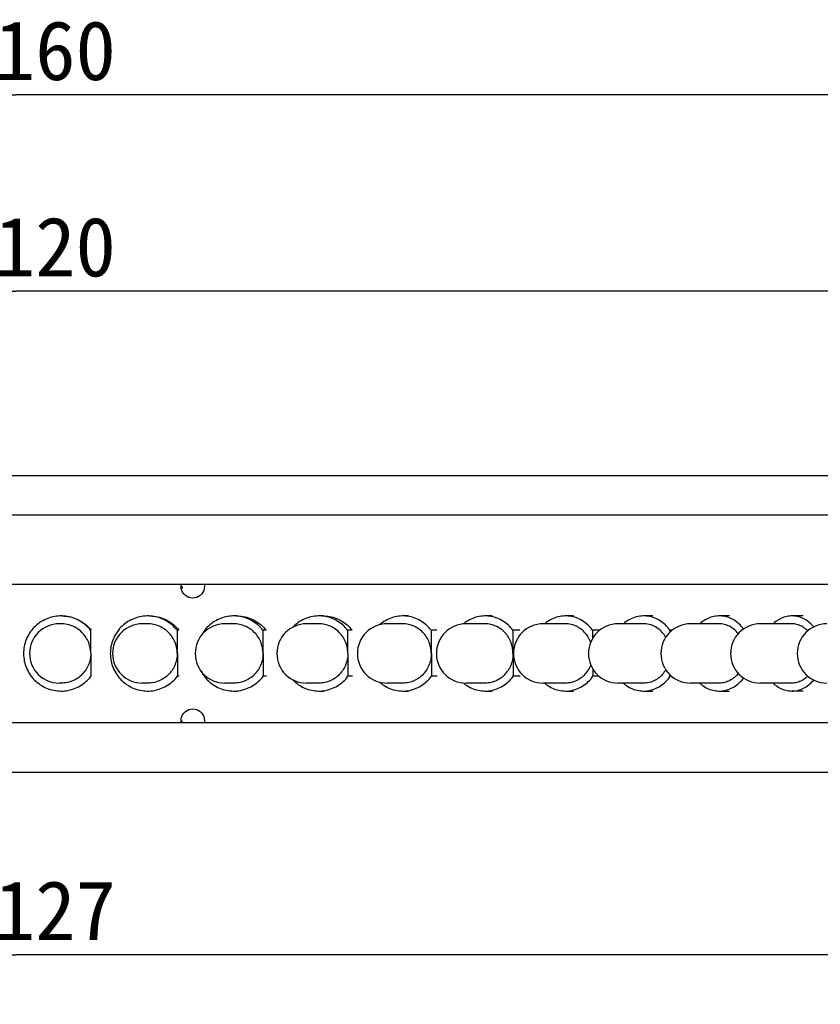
# Model space of a CAD drawing. Header units: millimetres. Extents: x 33 to 235, y -5 to 272.
# Tile 5 of 6: x 120 to 161, y 221 to 271. Entities that reach past the tile are written whole.
import ezdxf
from ezdxf.enums import TextEntityAlignment as Align

# ---------------------------------------------------------------- set-up
doc = ezdxf.new("R2010")
doc.units = ezdxf.units.MM
doc.header["$LTSCALE"] = 23.1
doc.layers.get('0').update_dxf_attribs({"linetype": 'CONTINUOUS'})
doc.layers.add('00_COMPONENTS', color=7, linetype='CONTINUOUS')
doc.layers.add('51__DRAFT_DIMS', color=7, linetype='CONTINUOUS')
doc.styles.get("Standard").update_dxf_attribs({"font": 'simfang.ttf'})
doc.dimstyles.new('DIMSTYLE_1', dxfattribs={"dimtxt": 3, "dimasz": 3, "dimexe": 2.5, "dimexo": 0.5, "dimgap": 0.75, "dimtad": 1, "dimdsep": 46, "dimtxsty": 'STANDARD', "dimblk": '_FILLED', "dimblk1": '_FILLED', "dimblk2": '_FILLED', "dimcen": 0.09, "dimclrt": 3, "dimazin": 2, "dimtp": 0.5, "dimtm": 0.5, "dimtfac": 1, "dimtofl": 0, "dimtmove": 0, "dimatfit": 3, "dimldrblk": '_FILLED', "dimfxl": 1, "dimtolj": 1, "dimarcsym": 0})
doc.dimstyles.new('DIMSTYLE_2', dxfattribs={"dimtxt": 3, "dimasz": 3, "dimexe": 2.5, "dimexo": 0.5, "dimgap": 0.75, "dimtad": 1, "dimdsep": 46, "dimtxsty": 'STANDARD', "dimblk": '_FILLED', "dimblk1": '_FILLED', "dimblk2": '_FILLED', "dimcen": 0.09, "dimclrt": 3, "dimazin": 2, "dimtp": 0.3, "dimtm": 0.3, "dimtfac": 1, "dimtofl": 0, "dimtmove": 0, "dimatfit": 3, "dimldrblk": '_FILLED', "dimfxl": 1, "dimtolj": 1, "dimarcsym": 0})

# ---------------------------------------------------------------- blocks, each defined once
blk = doc.blocks.new('_FILLED')
at = {"color": 0, "linetype": 'ByBlock'}
blk.add_solid([(0, 0), (-1, 0.167), (-1, -0.167)], dxfattribs=at)
blk = doc.blocks.new('*D1')
at = {"layer": '51__DRAFT_DIMS', "color": 4}
for p, q in [((40.12, 248.054), (40.12, 269.916)), ((200.12, 248.055), (200.12, 269.916)), ((40.12, 267.416), (120.12, 267.416)), ((200.12, 267.416), (120.12, 267.416))]:
    blk.add_line(p, q, dxfattribs=at)
at = {"layer": '51__DRAFT_DIMS', "color": 4, "xscale": 3, "yscale": 3, "zscale": 3, "rotation": 180}
blk.add_blockref('_FILLED', (40.12, 267.416), dxfattribs=at)
at = {"layer": '51__DRAFT_DIMS', "color": 4, "xscale": 3, "yscale": 3, "zscale": 3}
blk.add_blockref('_FILLED', (200.12, 267.416), dxfattribs=at)
at = {"layer": '51__DRAFT_DIMS', "color": 3}
blk.add_text('160', height=3, dxfattribs=at).set_placement((122.12, 268.166), align=Align.CENTER)
blk = doc.blocks.new('*D2')
at = {"layer": '51__DRAFT_DIMS', "color": 4}
for p, q in [((60.12, 246.655), (60.12, 259.981)), ((180.12, 246.655), (180.12, 259.981)), ((60.12, 257.481), (120.12, 257.481)), ((180.12, 257.481), (120.12, 257.481))]:
    blk.add_line(p, q, dxfattribs=at)
at = {"layer": '51__DRAFT_DIMS', "color": 4, "xscale": 3, "yscale": 3, "zscale": 3, "rotation": 180}
blk.add_blockref('_FILLED', (60.12, 257.481), dxfattribs=at)
at = {"layer": '51__DRAFT_DIMS', "color": 4, "xscale": 3, "yscale": 3, "zscale": 3}
blk.add_blockref('_FILLED', (180.12, 257.481), dxfattribs=at)
at = {"layer": '51__DRAFT_DIMS', "color": 3}
blk.add_text('120', height=3, dxfattribs=at).set_placement((122.12, 258.231), align=Align.CENTER)
blk = doc.blocks.new('*D3')
at = {"layer": '51__DRAFT_DIMS', "color": 4}
for p, q in [((56.62, 232.655), (56.62, 221.406)), ((183.62, 232.655), (183.62, 221.406)), ((56.62, 223.906), (120.12, 223.906)), ((183.62, 223.906), (120.12, 223.906))]:
    blk.add_line(p, q, dxfattribs=at)
at = {"layer": '51__DRAFT_DIMS', "color": 4, "xscale": 3, "yscale": 3, "zscale": 3, "rotation": 180}
blk.add_blockref('_FILLED', (56.62, 223.906), dxfattribs=at)
at = {"layer": '51__DRAFT_DIMS', "color": 4, "xscale": 3, "yscale": 3, "zscale": 3}
blk.add_blockref('_FILLED', (183.62, 223.906), dxfattribs=at)
at = {"layer": '51__DRAFT_DIMS', "color": 3}
blk.add_text('127', height=3, dxfattribs=at).set_placement((122.12, 224.656), align=Align.CENTER)

msp = doc.modelspace()

# ---------------------------------------------------------------- linework, layer by layer
at = {"layer": '00_COMPONENTS', "color": 7}
for p, q in [((41.3198, 248.1546), (199.5202, 248.1546)), ((180.1198, 246.1546), (60.1198, 246.1546)), ((51.1198, 242.6546), (189.1198, 242.6546)), ((128.4803, 242.5546), (128.4901, 242.6546)), ((129.6571, 242.6622), (129.6676, 242.5546)), ((128.4908, 242.447), (128.4803, 242.5546)), ((128.5508, 242.4474), (128.5405, 242.5546)), ((122.4106, 240.6546), (122.317, 240.6546)), ((126.7923, 240.6546), (126.5195, 240.6546)), ((131.1465, 240.6546), (130.6958, 240.6546)), ((131.3075, 241.0546), (131.1465, 241.0546)), ((135.4554, 240.6546), (134.8285, 240.6546)), ((135.6793, 241.0546), (135.4554, 241.0546)), ((139.7013, 240.6546), (138.9009, 240.6546)), ((139.9872, 241.0546), (139.7013, 241.0546)), ((143.8667, 240.6546), (142.8961, 240.6546)), ((144.2134, 241.0546), (143.8667, 241.0546)), ((147.9346, 240.6546), (146.7976, 240.6546)), ((148.3407, 241.0546), (147.9346, 241.0546)), ((151.8882, 240.6546), (150.5896, 240.6546)), ((152.3519, 241.0546), (151.8882, 241.0546)), ((155.7112, 240.6546), (154.2563, 240.6546)), ((156.2308, 241.0546), (155.7112, 241.0546)), ((159.3879, 240.6546), (157.7828, 240.6546)), ((159.9612, 241.0546), (159.3879, 241.0546)), ((123.9012, 240.3318), (123.9183, 237.9994)), ((123.9346, 240.3318), (123.9012, 240.3318)), ((128.2766, 240.3318), (128.2936, 237.9994)), ((128.374, 240.3318), (128.2766, 240.3318)), ((132.6184, 240.3318), (132.6353, 237.9994)), ((132.7794, 240.3318), (132.6184, 240.3318)), ((136.9089, 240.3318), (136.9256, 237.9994)), ((137.1328, 240.3318), (136.9089, 240.3318)), ((141.1305, 240.3318), (141.1469, 237.9994)), ((141.4163, 240.3318), (141.1305, 240.3318)), ((145.2657, 240.3318), (145.2817, 237.9994)), ((145.6123, 240.3318), (145.2657, 240.3318)), ((149.2975, 240.3318), (149.3003, 239.9201)), ((149.661, 240.3318), (149.2975, 240.3318)), ((153.2095, 240.3318), (153.2101, 240.2288)), ((153.3277, 240.3318), (153.2095, 240.3318)), ((149.3107, 238.3718), (149.3132, 237.9994)), ((122.4216, 237.6546), (122.317, 237.6546)), ((123.9517, 237.9994), (123.9183, 237.9994)), ((126.8032, 237.6546), (126.5195, 237.6546)), ((128.391, 237.9994), (128.2936, 237.9994)), ((131.1574, 237.6546), (130.6958, 237.6546)), ((132.7963, 237.9994), (132.6353, 237.9994)), ((135.4661, 237.6546), (134.8285, 237.6546)), ((137.1495, 237.9994), (136.9256, 237.9994)), ((139.7119, 237.6546), (138.9009, 237.6546)), ((141.4327, 237.9994), (141.1469, 237.9994)), ((143.8771, 237.6546), (142.8961, 237.6546)), ((145.6284, 237.9994), (145.2817, 237.9994)), ((147.9447, 237.6546), (146.7976, 237.6546)), ((149.6329, 237.9994), (149.3132, 237.9994)), ((151.8979, 237.6546), (150.5896, 237.6546)), ((153.2242, 238.0668), (153.2246, 237.9994)), ((153.3001, 237.9994), (153.2246, 237.9994)), ((155.7206, 237.6546), (154.2563, 237.6546)), ((159.3879, 237.6546), (157.7828, 237.6546)), ((159.9612, 237.2546), (159.3879, 237.2546)), ((51.1198, 235.6546), (189.1198, 235.6546)), ((128.4908, 235.647), (128.4803, 235.7546)), ((128.5508, 235.6474), (128.5405, 235.7546)), ((129.6571, 235.8622), (129.6676, 235.7546)), ((129.6676, 235.7546), (129.6579, 235.6546)), ((40.1198, 233.1546), (200.1198, 233.1546))]:
    msp.add_line(p, q, dxfattribs=at)
for points in [[(129.0743, 241.9546), (128.9737, 241.9639), (128.873, 241.9909), (128.7805, 242.0339), (128.6961, 242.0948), (128.6197, 242.1716), (128.5592, 242.2568), (128.5171, 242.3478), (128.4908, 242.447)], [(129.6676, 242.5546), (129.6571, 242.447), (129.6309, 242.3478), (129.5889, 242.2568), (129.5284, 242.1716), (129.4522, 242.0948), (129.3679, 242.0339), (129.2754, 241.9909), (129.1749, 241.9639), (129.0743, 241.9546)], [(122.4106, 241.0546), (122.3697, 241.0541), (122.2773, 241.0499), (122.1854, 241.0412), (122.0941, 241.028), (122.0033, 241.0103), (121.9136, 240.9884), (121.8252, 240.962), (121.7379, 240.9313), (121.6524, 240.8966), (121.5687, 240.8576), (121.4868, 240.8146), (121.4073, 240.7677), (121.3302, 240.717), (121.2554, 240.6625), (121.1835, 240.6046), (121.1146, 240.5432), (121.0485, 240.4784), (120.9858, 240.4107), (120.9265, 240.3399), (120.8706, 240.2662), (120.8184, 240.19), (120.77, 240.1114), (120.7254, 240.0303), (120.6849, 239.9474), (120.6484, 239.8625), (120.6161, 239.7758), (120.588, 239.6879), (120.5643, 239.5986), (120.5449, 239.5082), (120.5299, 239.417), (120.5194, 239.3253), (120.5133, 239.233), (120.5117, 239.1406), (120.5147, 239.0483), (120.5221, 238.9561), (120.5339, 238.8645), (120.5502, 238.7736), (120.571, 238.6834), (120.596, 238.5946), (120.6254, 238.507), (120.659, 238.4208), (120.6967, 238.3365), (120.7385, 238.2542), (120.7843, 238.1738), (120.8338, 238.0959), (120.8871, 238.0205), (120.9441, 237.9476), (121.0044, 237.8777), (121.0681, 237.8109), (121.1351, 237.747), (121.2049, 237.6867), (121.2777, 237.6298), (121.3532, 237.5764), (121.4311, 237.5269), (121.5113, 237.4812), (121.5938, 237.4394), (121.6781, 237.4017), (121.764, 237.3681), (121.8518, 237.3387), (121.9406, 237.3137), (122.0305, 237.293), (122.1216, 237.2767), (122.2131, 237.2649), (122.3051, 237.2575), (122.3976, 237.2546), (122.4106, 237.2546)], [(123.9012, 240.3318), (123.8419, 240.4031), (123.7796, 240.4713), (123.7143, 240.5361), (123.6456, 240.5978), (123.5739, 240.6563), (123.4996, 240.7111), (123.4228, 240.7622), (123.3433, 240.8096), (123.2619, 240.853), (123.1784, 240.8923), (123.0929, 240.9277), (123.006, 240.9588), (122.9177, 240.9856), (122.828, 241.0081), (122.7375, 241.0262), (122.6462, 241.0399), (122.5541, 241.0491), (122.462, 241.0539), (122.4106, 241.0546)], [(123.9097, 239.1656), (123.907, 239.2444), (123.9003, 239.3226), (123.8896, 239.4001), (123.8747, 239.4772), (123.8558, 239.5535), (123.833, 239.6286), (123.8062, 239.7023), (123.7756, 239.7748), (123.7413, 239.8454), (123.7034, 239.914), (123.6618, 239.9808), (123.617, 240.0452), (123.5687, 240.107), (123.5172, 240.1665), (123.4629, 240.223), (123.4056, 240.2766), (123.3454, 240.3272), (123.2829, 240.3746), (123.2179, 240.4185), (123.1506, 240.4591), (123.0814, 240.4961), (123.0104, 240.5293), (122.9375, 240.5589), (122.8634, 240.5845), (122.788, 240.6063), (122.7114, 240.6241), (122.6342, 240.6378), (122.5564, 240.6475), (122.478, 240.6531), (122.4106, 240.6546)], [(122.4441, 241.0546), (122.4954, 241.0539), (122.5876, 241.0491), (122.6796, 241.0399), (122.7709, 241.0262), (122.8614, 241.0081), (122.9511, 240.9856), (123.0394, 240.9588), (123.1263, 240.9277), (123.2118, 240.8923), (123.2953, 240.853), (123.3768, 240.8096), (123.4562, 240.7622), (123.5331, 240.7111), (123.6074, 240.6563), (123.6791, 240.5978), (123.7477, 240.5361), (123.8131, 240.4713), (123.8754, 240.4031), (123.9346, 240.3318)], [(126.7923, 241.0546), (126.7515, 241.0541), (126.6595, 241.0499), (126.568, 241.0412), (126.477, 241.028), (126.3866, 241.0103), (126.2974, 240.9884), (126.2093, 240.962), (126.1224, 240.9313), (126.0372, 240.8966), (125.9539, 240.8576), (125.8723, 240.8146), (125.7932, 240.7677), (125.7163, 240.717), (125.6419, 240.6625), (125.5703, 240.6046), (125.5017, 240.5432), (125.4359, 240.4784), (125.3735, 240.4107), (125.3144, 240.3399), (125.2587, 240.2662), (125.2068, 240.19), (125.1586, 240.1114), (125.1141, 240.0303), (125.0738, 239.9474), (125.0375, 239.8625), (125.0052, 239.7758), (124.9773, 239.6879), (124.9537, 239.5986), (124.9343, 239.5082), (124.9194, 239.417), (124.909, 239.3253), (124.9029, 239.233), (124.9013, 239.1406), (124.9043, 239.0483), (124.9117, 238.9561), (124.9235, 238.8645), (124.9397, 238.7736), (124.9604, 238.6834), (124.9853, 238.5946), (125.0145, 238.507), (125.048, 238.4208), (125.0855, 238.3365), (125.1271, 238.2542), (125.1727, 238.1738), (125.2221, 238.0959), (125.2751, 238.0205), (125.3319, 237.9476), (125.392, 237.8777), (125.4554, 237.8109), (125.5221, 237.747), (125.5917, 237.6867), (125.6641, 237.6298), (125.7393, 237.5764), (125.8168, 237.5269), (125.8967, 237.4812), (125.9789, 237.4394), (126.0628, 237.4017), (126.1484, 237.3681), (126.2358, 237.3387), (126.3242, 237.3137), (126.4138, 237.293), (126.5045, 237.2767), (126.5956, 237.2649), (126.6872, 237.2575), (126.7793, 237.2546), (126.7923, 237.2546)], [(128.2766, 240.3318), (128.2176, 240.4031), (128.1555, 240.4713), (128.0904, 240.5361), (128.0221, 240.5978), (127.9507, 240.6563), (127.8767, 240.7111), (127.8002, 240.7622), (127.721, 240.8096), (127.6399, 240.853), (127.5568, 240.8923), (127.4717, 240.9277), (127.3851, 240.9588), (127.2972, 240.9856), (127.2078, 241.0081), (127.1177, 241.0262), (127.0268, 241.0399), (126.9352, 241.0491), (126.8434, 241.0539), (126.7923, 241.0546)], [(128.2851, 239.1656), (128.2824, 239.2444), (128.2757, 239.3226), (128.265, 239.4001), (128.2502, 239.4772), (128.2313, 239.5535), (128.2086, 239.6286), (128.182, 239.7023), (128.1515, 239.7748), (128.1174, 239.8454), (128.0796, 239.914), (128.0382, 239.9808), (127.9935, 240.0452), (127.9455, 240.107), (127.8942, 240.1665), (127.8401, 240.223), (127.783, 240.2766), (127.7231, 240.3272), (127.6608, 240.3746), (127.5962, 240.4185), (127.5291, 240.4591), (127.4602, 240.4961), (127.3895, 240.5293), (127.3169, 240.5589), (127.2431, 240.5845), (127.1681, 240.6063), (127.0918, 240.6241), (127.015, 240.6378), (126.9375, 240.6475), (126.8594, 240.6531), (126.7923, 240.6546)], [(126.8897, 241.0546), (126.9408, 241.0539), (127.0326, 241.0491), (127.1243, 241.0399), (127.2151, 241.0262), (127.3053, 241.0081), (127.3946, 240.9856), (127.4825, 240.9588), (127.5691, 240.9277), (127.6542, 240.8923), (127.7373, 240.853), (127.8185, 240.8096), (127.8976, 240.7622), (127.9741, 240.7111), (128.0481, 240.6563), (128.1195, 240.5978), (128.1878, 240.5361), (128.2529, 240.4713), (128.315, 240.4031), (128.374, 240.3318)], [(131.1465, 241.0546), (131.1061, 241.0541), (131.0148, 241.0499), (130.9241, 241.0412), (130.8339, 241.028), (130.7442, 241.0103), (130.6557, 240.9884), (130.5684, 240.962), (130.4822, 240.9313), (130.3977, 240.8966), (130.3151, 240.8576), (130.2342, 240.8146), (130.1557, 240.7677), (130.0795, 240.717), (130.0057, 240.6625), (129.9347, 240.6046), (129.8666, 240.5432), (129.8014, 240.4784), (129.7395, 240.4107), (129.6809, 240.3399), (129.6257, 240.2662), (129.5742, 240.19), (129.5264, 240.1114), (129.4942, 240.0521)], [(132.6184, 240.3318), (132.5599, 240.4031), (132.4984, 240.4713), (132.4339, 240.5361), (132.3661, 240.5978), (132.2953, 240.6563), (132.2219, 240.7111), (132.146, 240.7622), (132.0675, 240.8096), (131.9871, 240.853), (131.9047, 240.8923), (131.8202, 240.9277), (131.7344, 240.9588), (131.6472, 240.9856), (131.5586, 241.0081), (131.4693, 241.0262), (131.3791, 241.0399), (131.2882, 241.0491), (131.1972, 241.0539), (131.1465, 241.0546)], [(132.6269, 239.1656), (132.6242, 239.2444), (132.6176, 239.3226), (132.607, 239.4001), (132.5923, 239.4772), (132.5736, 239.5535), (132.5511, 239.6286), (132.5247, 239.7023), (132.4944, 239.7748), (132.4606, 239.8454), (132.4231, 239.914), (132.3821, 239.9808), (132.3378, 240.0452), (132.2902, 240.107), (132.2393, 240.1665), (132.1856, 240.223), (132.129, 240.2766), (132.0696, 240.3272), (132.0078, 240.3746), (131.9437, 240.4185), (131.8772, 240.4591), (131.8089, 240.4961), (131.7387, 240.5293), (131.6668, 240.5589), (131.5936, 240.5845), (131.5192, 240.6063), (131.4436, 240.6241), (131.3673, 240.6378), (131.2905, 240.6475), (131.213, 240.6531), (131.1465, 240.6546)], [(131.3075, 241.0546), (131.3582, 241.0539), (131.4492, 241.0491), (131.5401, 241.0399), (131.6302, 241.0262), (131.7196, 241.0081), (131.8082, 240.9856), (131.8954, 240.9588), (131.9812, 240.9277), (132.0656, 240.8923), (132.1481, 240.853), (132.2285, 240.8096), (132.307, 240.7622), (132.3829, 240.7111), (132.4562, 240.6563), (132.5271, 240.5978), (132.5948, 240.5361), (132.6594, 240.4713), (132.7209, 240.4031), (132.7794, 240.3318)], [(135.4554, 241.0546), (135.4155, 241.0541), (135.3254, 241.0499), (135.2358, 241.0412), (135.1467, 241.028), (135.0582, 241.0103), (134.9708, 240.9884), (134.8845, 240.962), (134.7994, 240.9313), (134.716, 240.8966), (134.6344, 240.8576), (134.5546, 240.8146), (134.477, 240.7677), (134.4018, 240.717), (134.3289, 240.6625), (134.2588, 240.6046), (134.1916, 240.5432), (134.1302, 240.4815)], [(136.9089, 240.3318), (136.8512, 240.4031), (136.7904, 240.4713), (136.7267, 240.5361), (136.6597, 240.5978), (136.5898, 240.6563), (136.5174, 240.7111), (136.4424, 240.7622), (136.3649, 240.8096), (136.2855, 240.853), (136.2041, 240.8923), (136.1207, 240.9277), (136.036, 240.9588), (135.9499, 240.9856), (135.8624, 241.0081), (135.7741, 241.0262), (135.6851, 241.0399), (135.5954, 241.0491), (135.5055, 241.0539), (135.4554, 241.0546)], [(136.9173, 239.1656), (136.9147, 239.2444), (136.9081, 239.3226), (136.8976, 239.4001), (136.8831, 239.4772), (136.8647, 239.5535), (136.8424, 239.6286), (136.8164, 239.7023), (136.7865, 239.7748), (136.7531, 239.8454), (136.7161, 239.914), (136.6755, 239.9808), (136.6318, 240.0452), (136.5848, 240.107), (136.5346, 240.1665), (136.4815, 240.223), (136.4257, 240.2766), (136.367, 240.3272), (136.306, 240.3746), (136.2427, 240.4185), (136.177, 240.4591), (136.1095, 240.4961), (136.0403, 240.5293), (135.9692, 240.5589), (135.8969, 240.5845), (135.8235, 240.6063), (135.7488, 240.6241), (135.6735, 240.6378), (135.5976, 240.6475), (135.5211, 240.6531), (135.4554, 240.6546)], [(135.6793, 241.0546), (135.7294, 241.0539), (135.8193, 241.0491), (135.909, 241.0399), (135.998, 241.0262), (136.0863, 241.0081), (136.1738, 240.9856), (136.2599, 240.9588), (136.3446, 240.9277), (136.428, 240.8923), (136.5094, 240.853), (136.5888, 240.8096), (136.6663, 240.7622), (136.7413, 240.7111), (136.8137, 240.6563), (136.8836, 240.5978), (136.9506, 240.5361), (137.0143, 240.4713), (137.0751, 240.4031), (137.1328, 240.3318)], [(139.7013, 241.0546), (139.6621, 241.0541), (139.5735, 241.0499), (139.4854, 241.0412), (139.3978, 241.028), (139.3107, 241.0103), (139.2248, 240.9884), (139.14, 240.962), (139.0563, 240.9313), (138.9743, 240.8966), (138.8941, 240.8576), (138.8156, 240.8146), (138.7393, 240.7677), (138.6654, 240.717), (138.5937, 240.6625), (138.5273, 240.6067)], [(141.1305, 240.3318), (141.0737, 240.4031), (141.0139, 240.4713), (140.9513, 240.5361), (140.8855, 240.5978), (140.8167, 240.6563), (140.7455, 240.7111), (140.6718, 240.7622), (140.5956, 240.8096), (140.5175, 240.853), (140.4375, 240.8923), (140.3555, 240.9277), (140.2722, 240.9588), (140.1875, 240.9856), (140.1015, 241.0081), (140.0147, 241.0262), (139.9272, 241.0399), (139.8389, 241.0491), (139.7506, 241.0539), (139.7013, 241.0546)], [(141.1387, 239.1656), (141.1361, 239.2444), (141.1297, 239.3226), (141.1193, 239.4001), (141.1051, 239.4772), (141.0869, 239.5535), (141.0651, 239.6286), (141.0394, 239.7023), (141.0101, 239.7748), (140.9772, 239.8454), (140.9408, 239.914), (140.901, 239.9808), (140.858, 240.0452), (140.8117, 240.107), (140.7624, 240.1665), (140.7102, 240.223), (140.6553, 240.2766), (140.5976, 240.3272), (140.5376, 240.3746), (140.4753, 240.4185), (140.4108, 240.4591), (140.3445, 240.4961), (140.2764, 240.5293), (140.2065, 240.5589), (140.1354, 240.5845), (140.0632, 240.6063), (139.9898, 240.6241), (139.9157, 240.6378), (139.8411, 240.6475), (139.7659, 240.6531), (139.7013, 240.6546)], [(143.8667, 241.0546), (143.8283, 241.0541), (143.7416, 241.0499), (143.6554, 241.0412), (143.5697, 241.028), (143.4844, 241.0103), (143.4003, 240.9884), (143.3173, 240.962), (143.2354, 240.9313), (143.1552, 240.8966), (143.0766, 240.8576), (142.9998, 240.8146), (142.9251, 240.7677), (142.8527, 240.717), (142.7826, 240.6625), (142.766, 240.6483)], [(145.2657, 240.3318), (145.2101, 240.4031), (145.1516, 240.4713), (145.0902, 240.5361), (145.0258, 240.5978), (144.9585, 240.6563), (144.8888, 240.7111), (144.8167, 240.7622), (144.7421, 240.8096), (144.6657, 240.853), (144.5873, 240.8923), (144.5071, 240.9277), (144.4255, 240.9588), (144.3426, 240.9856), (144.2584, 241.0081), (144.1735, 241.0262), (144.0878, 241.0399), (144.0015, 241.0491), (143.915, 241.0539), (143.8667, 241.0546)], [(145.2737, 239.1656), (145.2712, 239.2444), (145.2649, 239.3226), (145.2547, 239.4001), (145.2408, 239.4772), (145.223, 239.5535), (145.2016, 239.6286), (145.1765, 239.7023), (145.1478, 239.7748), (145.1156, 239.8454), (145.08, 239.914), (145.041, 239.9808), (144.9989, 240.0452), (144.9537, 240.107), (144.9053, 240.1665), (144.8543, 240.223), (144.8005, 240.2766), (144.7441, 240.3272), (144.6854, 240.3746), (144.6244, 240.4185), (144.5612, 240.4591), (144.4963, 240.4961), (144.4296, 240.5293), (144.3612, 240.5589), (144.2917, 240.5845), (144.221, 240.6063), (144.1491, 240.6241), (144.0766, 240.6378), (144.0036, 240.6475), (143.93, 240.6531), (143.8667, 240.6546)], [(147.9346, 241.0546), (147.8972, 241.0541), (147.8127, 241.0499), (147.7287, 241.0412), (147.6452, 241.028), (147.5621, 241.0103), (147.4802, 240.9884), (147.3993, 240.962), (147.3195, 240.9313), (147.2413, 240.8966), (147.1648, 240.8576), (147.0899, 240.8146), (147.0172, 240.7677), (146.9467, 240.717), (146.8783, 240.6625), (146.8693, 240.6546)], [(149.2975, 240.3318), (149.2434, 240.4031), (149.1864, 240.4713), (149.1266, 240.5361), (149.0639, 240.5978), (148.9983, 240.6563), (148.9304, 240.7111), (148.8601, 240.7622), (148.7874, 240.8096), (148.713, 240.853), (148.6366, 240.8923), (148.5584, 240.9277), (148.479, 240.9588), (148.3982, 240.9856), (148.3162, 241.0081), (148.2335, 241.0262), (148.15, 241.0399), (148.0658, 241.0491), (147.9816, 241.0539), (147.9346, 241.0546)], [(149.2023, 239.724), (149.1827, 239.7748), (149.1514, 239.8454), (149.1167, 239.914), (149.0787, 239.9808), (149.0376, 240.0452), (148.9936, 240.107), (148.9465, 240.1665), (148.8967, 240.223), (148.8444, 240.2766), (148.7893, 240.3272), (148.7322, 240.3746), (148.6728, 240.4185), (148.6112, 240.4591), (148.5479, 240.4961), (148.483, 240.5293), (148.4164, 240.5589), (148.3486, 240.5845), (148.2797, 240.6063), (148.2097, 240.6241), (148.1391, 240.6378), (148.0679, 240.6475), (147.9962, 240.6531), (147.9346, 240.6546)], [(151.8882, 241.0546), (151.8519, 241.0541), (151.77, 241.0499), (151.6885, 241.0412), (151.6076, 241.028), (151.5271, 241.0103), (151.4476, 240.9884), (151.3692, 240.962), (151.2918, 240.9313), (151.216, 240.8966), (151.1419, 240.8576), (151.0693, 240.8146), (150.9988, 240.7677), (150.9304, 240.717), (150.8641, 240.6625), (150.8554, 240.6546)], [(153.2095, 240.3318), (153.157, 240.4031), (153.1017, 240.4713), (153.0438, 240.5361), (152.9829, 240.5978), (152.9194, 240.6563), (152.8535, 240.7111), (152.7854, 240.7622), (152.715, 240.8096), (152.6428, 240.853), (152.5687, 240.8923), (152.493, 240.9277), (152.4159, 240.9588), (152.3376, 240.9856), (152.2581, 241.0081), (152.1779, 241.0262), (152.097, 241.0399), (152.0154, 241.0491), (151.9337, 241.0539), (151.8882, 241.0546)], [(153.0006, 239.9749), (152.9973, 239.9808), (152.9575, 240.0452), (152.9148, 240.107), (152.8691, 240.1665), (152.8209, 240.223), (152.7701, 240.2766), (152.7168, 240.3272), (152.6614, 240.3746), (152.6038, 240.4185), (152.5441, 240.4591), (152.4828, 240.4961), (152.4198, 240.5293), (152.3552, 240.5589), (152.2895, 240.5845), (152.2227, 240.6063), (152.1548, 240.6241), (152.0864, 240.6378), (152.0174, 240.6475), (151.9479, 240.6531), (151.8882, 240.6546)], [(155.7112, 241.0546), (155.6762, 241.0541), (155.5972, 241.0499), (155.5187, 241.0412), (155.4406, 241.028), (155.3629, 241.0103), (155.2863, 240.9884), (155.2107, 240.962), (155.1361, 240.9313), (155.063, 240.8966), (154.9914, 240.8576), (154.9214, 240.8146), (154.8534, 240.7677), (154.7875, 240.717), (154.7236, 240.6625), (154.7151, 240.6546)], [(156.9405, 240.3951), (156.9348, 240.4031), (156.8816, 240.4713), (156.8257, 240.5361), (156.767, 240.5978), (156.7057, 240.6563), (156.6422, 240.7111), (156.5765, 240.7622), (156.5085, 240.8096), (156.4389, 240.853), (156.3675, 240.8923), (156.2945, 240.9277), (156.2202, 240.9588), (156.1447, 240.9856), (156.068, 241.0081), (155.9906, 241.0262), (155.9126, 241.0399), (155.8339, 241.0491), (155.7551, 241.0539), (155.7112, 241.0546)], [(156.6659, 240.1548), (156.6572, 240.1665), (156.6107, 240.223), (156.5618, 240.2766), (156.5103, 240.3272), (156.4569, 240.3746), (156.4013, 240.4185), (156.3438, 240.4591), (156.2846, 240.4961), (156.2239, 240.5293), (156.1616, 240.5589), (156.0983, 240.5845), (156.0338, 240.6063), (155.9684, 240.6241), (155.9024, 240.6378), (155.8358, 240.6475), (155.7688, 240.6531), (155.7112, 240.6546)], [(159.3879, 241.0546), (159.3544, 241.0541), (159.2786, 241.0499), (159.2033, 241.0412), (159.1284, 241.028), (159.054, 241.0103), (158.9805, 240.9884), (158.908, 240.962), (158.8364, 240.9313), (158.7663, 240.8966), (158.6977, 240.8576), (158.6306, 240.8146), (158.5654, 240.7677), (158.5021, 240.717), (158.4409, 240.6625), (158.4328, 240.6546)], [(160.488, 240.4983), (160.4567, 240.5361), (160.4004, 240.5978), (160.3417, 240.6563), (160.2808, 240.7111), (160.2177, 240.7622), (160.1526, 240.8096), (160.0858, 240.853), (160.0174, 240.8923), (159.9473, 240.9277), (159.8761, 240.9588), (159.8036, 240.9856), (159.7301, 241.0081), (159.6559, 241.0262), (159.5811, 241.0399), (159.5056, 241.0491), (159.4301, 241.0539), (159.3879, 241.0546)], [(160.1834, 240.2974), (160.1543, 240.3272), (160.103, 240.3746), (160.0498, 240.4185), (159.9946, 240.4591), (159.9379, 240.4961), (159.8796, 240.5293), (159.8199, 240.5589), (159.7591, 240.5845), (159.6974, 240.6063), (159.6346, 240.6241), (159.5713, 240.6378), (159.5075, 240.6475), (159.4432, 240.6531), (159.3879, 240.6546)], [(123.9097, 239.1656), (123.9082, 239.0867), (123.9026, 239.0085), (123.893, 238.9308), (123.8793, 238.8536), (123.8615, 238.7769), (123.8398, 238.7016), (123.8141, 238.6274), (123.7846, 238.5545), (123.7513, 238.4834), (123.7144, 238.4142), (123.6738, 238.3468), (123.6299, 238.2818), (123.5826, 238.2193), (123.532, 238.1591), (123.4784, 238.1017), (123.4219, 238.0473), (123.3625, 237.9958), (123.3007, 237.9476), (123.2364, 237.9027), (123.1696, 237.8611), (123.101, 237.8231), (123.0305, 237.7888), (122.9581, 237.7582), (122.8843, 237.7314), (122.8093, 237.7086), (122.733, 237.6897), (122.656, 237.6748), (122.5783, 237.664), (122.5, 237.6573), (122.4216, 237.6546)], [(128.2851, 239.1656), (128.2836, 239.0867), (128.278, 239.0085), (128.2684, 238.9308), (128.2547, 238.8536), (128.237, 238.7769), (128.2154, 238.7016), (128.1899, 238.6274), (128.1604, 238.5545), (128.1274, 238.4834), (128.0906, 238.4142), (128.0502, 238.3468), (128.0064, 238.2818), (127.9593, 238.2193), (127.9089, 238.1591), (127.8556, 238.1017), (127.7993, 238.0473), (127.7402, 237.9958), (127.6786, 237.9476), (127.6146, 237.9027), (127.5481, 237.8611), (127.4798, 237.8231), (127.4095, 237.7888), (127.3374, 237.7582), (127.264, 237.7314), (127.1893, 237.7086), (127.1133, 237.6897), (127.0366, 237.6748), (126.9593, 237.664), (126.8813, 237.6573), (126.8032, 237.6546)], [(132.6269, 239.1656), (132.6254, 239.0867), (132.6199, 239.0085), (132.6104, 238.9308), (132.5968, 238.8536), (132.5792, 238.7769), (132.5578, 238.7016), (132.5325, 238.6274), (132.5033, 238.5545), (132.4705, 238.4834), (132.434, 238.4142), (132.3939, 238.3468), (132.3505, 238.2818), (132.3038, 238.2193), (132.2539, 238.1591), (132.201, 238.1017), (132.1452, 238.0473), (132.0865, 237.9958), (132.0254, 237.9476), (131.9619, 237.9027), (131.896, 237.8611), (131.8283, 237.8231), (131.7586, 237.7888), (131.6871, 237.7582), (131.6143, 237.7314), (131.5402, 237.7086), (131.4648, 237.6897), (131.3888, 237.6748), (131.3121, 237.664), (131.2348, 237.6573), (131.1574, 237.6546)], [(136.9173, 239.1656), (136.9158, 239.0867), (136.9104, 239.0085), (136.901, 238.9308), (136.8876, 238.8536), (136.8702, 238.7769), (136.8491, 238.7016), (136.8241, 238.6274), (136.7952, 238.5545), (136.7628, 238.4834), (136.7268, 238.4142), (136.6872, 238.3468), (136.6444, 238.2818), (136.5983, 238.2193), (136.5489, 238.1591), (136.4967, 238.1017), (136.4416, 238.0473), (136.3837, 237.9958), (136.3234, 237.9476), (136.2607, 237.9027), (136.1956, 237.8611), (136.1287, 237.8231), (136.0599, 237.7888), (135.9893, 237.7582), (135.9174, 237.7314), (135.8442, 237.7086), (135.7698, 237.6897), (135.6947, 237.6748), (135.619, 237.664), (135.5426, 237.6573), (135.4661, 237.6546)], [(141.1387, 239.1656), (141.1372, 239.0867), (141.1319, 239.0085), (141.1226, 238.9308), (141.1095, 238.8536), (141.0924, 238.7769), (141.0716, 238.7016), (141.047, 238.6274), (141.0187, 238.5545), (140.9868, 238.4834), (140.9514, 238.4142), (140.9125, 238.3468), (140.8704, 238.2818), (140.825, 238.2193), (140.7765, 238.1591), (140.7251, 238.1017), (140.671, 238.0473), (140.614, 237.9958), (140.5547, 237.9476), (140.4931, 237.9027), (140.4291, 237.8611), (140.3633, 237.8231), (140.2956, 237.7888), (140.2262, 237.7582), (140.1555, 237.7314), (140.0836, 237.7086), (140.0104, 237.6897), (139.9366, 237.6748), (139.8621, 237.664), (139.787, 237.6573), (139.7119, 237.6546)], [(145.2737, 239.1656), (145.2723, 239.0867), (145.267, 239.0085), (145.258, 238.9308), (145.2451, 238.8536), (145.2284, 238.7769), (145.208, 238.7016), (145.184, 238.6274), (145.1562, 238.5545), (145.125, 238.4834), (145.0904, 238.4142), (145.0523, 238.3468), (145.0111, 238.2818), (144.9667, 238.2193), (144.9192, 238.1591), (144.8689, 238.1017), (144.8159, 238.0473), (144.7601, 237.9958), (144.7021, 237.9476), (144.6417, 237.9027), (144.5791, 237.8611), (144.5147, 237.8231), (144.4485, 237.7888), (144.3805, 237.7582), (144.3113, 237.7314), (144.2409, 237.7086), (144.1693, 237.6897), (144.097, 237.6748), (144.0242, 237.664), (143.9506, 237.6573), (143.8771, 237.6546)], [(129.4931, 238.2584), (129.4952, 238.2542), (129.5405, 238.1738), (129.5894, 238.0959), (129.642, 238.0205), (129.6983, 237.9476), (129.7579, 237.8777), (129.8207, 237.8109), (129.8869, 237.747), (129.9559, 237.6867), (130.0277, 237.6298), (130.1023, 237.5764), (130.1792, 237.5269), (130.2584, 237.4812), (130.3399, 237.4394), (130.4231, 237.4017), (130.508, 237.3681), (130.5946, 237.3387), (130.6823, 237.3137), (130.7712, 237.293), (130.8611, 237.2767), (130.9515, 237.2649), (131.0423, 237.2575), (131.1336, 237.2546), (131.3075, 237.2546)], [(149.2024, 238.5856), (149.1909, 238.5545), (149.1605, 238.4834), (149.1267, 238.4142), (149.0896, 238.3468), (149.0495, 238.2818), (149.0062, 238.2193), (148.9599, 238.1591), (148.911, 238.1017), (148.8593, 238.0473), (148.805, 237.9958), (148.7484, 237.9476), (148.6896, 237.9027), (148.6286, 237.8611), (148.5659, 237.8231), (148.5014, 237.7888), (148.4352, 237.7582), (148.3678, 237.7314), (148.2992, 237.7086), (148.2294, 237.6897), (148.159, 237.6748), (148.088, 237.664), (148.0163, 237.6573), (147.9447, 237.6546)], [(153.0005, 238.3345), (152.969, 238.2818), (152.9271, 238.2193), (152.8822, 238.1591), (152.8347, 238.1017), (152.7847, 238.0473), (152.732, 237.9958), (152.6772, 237.9476), (152.6202, 237.9027), (152.561, 237.8611), (152.5002, 237.8231), (152.4376, 237.7888), (152.3734, 237.7582), (152.3081, 237.7314), (152.2416, 237.7086), (152.1739, 237.6897), (152.1057, 237.6748), (152.0368, 237.664), (151.9674, 237.6573), (151.8979, 237.6546)], [(156.6657, 238.1539), (156.6241, 238.1017), (156.5758, 238.0473), (156.525, 237.9958), (156.4721, 237.9476), (156.4171, 237.9027), (156.3601, 237.8611), (156.3014, 237.8231), (156.2411, 237.7888), (156.1792, 237.7582), (156.1162, 237.7314), (156.052, 237.7086), (155.9868, 237.6897), (155.921, 237.6748), (155.8546, 237.664), (155.7876, 237.6573), (155.7206, 237.6546)], [(122.4106, 237.2546), (122.4899, 237.2562), (122.5819, 237.2624), (122.6738, 237.2729), (122.7649, 237.288), (122.8551, 237.3074), (122.9445, 237.3312), (123.0324, 237.3593), (123.1188, 237.3917), (123.2038, 237.4283), (123.2867, 237.4689), (123.3675, 237.5135), (123.4463, 237.562), (123.5224, 237.6143), (123.5958, 237.6701), (123.6667, 237.7296), (123.7344, 237.7924), (123.7988, 237.8582), (123.8601, 237.9272), (123.9183, 237.9994)], [(126.7923, 237.2546), (126.8712, 237.2562), (126.9629, 237.2624), (127.0544, 237.2729), (127.1451, 237.288), (127.2349, 237.3074), (127.3239, 237.3312), (127.4114, 237.3593), (127.4975, 237.3917), (127.5821, 237.4283), (127.6647, 237.4689), (127.7451, 237.5135), (127.8236, 237.562), (127.8993, 237.6143), (127.9725, 237.6701), (128.0431, 237.7296), (128.1105, 237.7924), (128.1746, 237.8582), (128.2357, 237.9272), (128.2936, 237.9994)], [(131.1465, 237.2546), (131.2247, 237.2562), (131.3157, 237.2624), (131.4064, 237.2729), (131.4964, 237.288), (131.5854, 237.3074), (131.6737, 237.3312), (131.7605, 237.3593), (131.8459, 237.3917), (131.9298, 237.4283), (132.0116, 237.4689), (132.0914, 237.5135), (132.1692, 237.562), (132.2444, 237.6143), (132.3169, 237.6701), (132.3869, 237.7296), (132.4537, 237.7924), (132.5174, 237.8582), (132.5779, 237.9272), (132.6353, 237.9994)], [(134.131, 237.8273), (134.1462, 237.8109), (134.2116, 237.747), (134.2797, 237.6867), (134.3506, 237.6298), (134.4243, 237.5764), (134.5002, 237.5269), (134.5784, 237.4812), (134.6589, 237.4394), (134.741, 237.4017), (134.8249, 237.3681), (134.9104, 237.3387), (134.9971, 237.3137), (135.0848, 237.293), (135.1736, 237.2767), (135.2628, 237.2649), (135.3525, 237.2575), (135.4427, 237.2546), (135.6793, 237.2546)], [(135.4554, 237.2546), (135.5327, 237.2562), (135.6225, 237.2624), (135.7121, 237.2729), (135.8009, 237.288), (135.8889, 237.3074), (135.976, 237.3312), (136.0618, 237.3593), (136.1461, 237.3917), (136.2289, 237.4283), (136.3097, 237.4689), (136.3885, 237.5135), (136.4653, 237.562), (136.5396, 237.6143), (136.6112, 237.6701), (136.6803, 237.7296), (136.7463, 237.7924), (136.8091, 237.8582), (136.8689, 237.9272), (136.9256, 237.9994)], [(138.528, 237.7022), (138.5453, 237.6867), (138.615, 237.6298), (138.6875, 237.5764), (138.7621, 237.5269), (138.839, 237.4812), (138.9182, 237.4394), (138.9989, 237.4017), (139.0814, 237.3681), (139.1655, 237.3387), (139.2507, 237.3137), (139.3369, 237.293), (139.4242, 237.2767), (139.512, 237.2649), (139.6002, 237.2575), (139.6888, 237.2546), (139.9872, 237.2546)], [(139.7013, 237.2546), (139.7773, 237.2562), (139.8656, 237.2624), (139.9537, 237.2729), (140.041, 237.288), (140.1275, 237.3074), (140.2132, 237.3312), (140.2975, 237.3593), (140.3804, 237.3917), (140.4618, 237.4283), (140.5413, 237.4689), (140.6188, 237.5135), (140.6943, 237.562), (140.7673, 237.6143), (140.8377, 237.6701), (140.9056, 237.7296), (140.9706, 237.7924), (141.0323, 237.8582), (141.0911, 237.9272), (141.1469, 237.9994)], [(142.7662, 237.6609), (142.8035, 237.6298), (142.8744, 237.5764), (142.9475, 237.5269), (143.0227, 237.4812), (143.1002, 237.4394), (143.1792, 237.4017), (143.2599, 237.3681), (143.3423, 237.3387), (143.4256, 237.3137), (143.5101, 237.293), (143.5955, 237.2767), (143.6814, 237.2649), (143.7677, 237.2575), (143.8545, 237.2546), (144.2134, 237.2546)], [(143.8667, 237.2546), (143.9411, 237.2562), (144.0275, 237.2624), (144.1138, 237.2729), (144.1993, 237.288), (144.2839, 237.3074), (144.3678, 237.3312), (144.4503, 237.3593), (144.5314, 237.3917), (144.6112, 237.4283), (144.689, 237.4689), (144.7648, 237.5135), (144.8387, 237.562), (144.9101, 237.6143), (144.9791, 237.6701), (145.0456, 237.7296), (145.1091, 237.7924), (145.1696, 237.8582), (145.2271, 237.9272), (145.2817, 237.9994)], [(146.8697, 237.6546), (146.8987, 237.6298), (146.9678, 237.5764), (147.039, 237.5269), (147.1123, 237.4812), (147.1878, 237.4394), (147.2648, 237.4017), (147.3434, 237.3681), (147.4236, 237.3387), (147.5048, 237.3137), (147.5871, 237.293), (147.6703, 237.2767), (147.754, 237.2649), (147.8381, 237.2575), (147.9227, 237.2546), (148.3407, 237.2546)], [(147.9346, 237.2546), (148.0071, 237.2562), (148.0913, 237.2624), (148.1753, 237.2729), (148.2586, 237.288), (148.341, 237.3074), (148.4228, 237.3312), (148.5032, 237.3593), (148.5822, 237.3917), (148.6599, 237.4283), (148.7357, 237.4689), (148.8096, 237.5135), (148.8816, 237.562), (148.9511, 237.6143), (149.0183, 237.6701), (149.0831, 237.7296), (149.145, 237.7924), (149.2039, 237.8582), (149.26, 237.9272), (149.3132, 237.9994)], [(150.8558, 237.6546), (150.8839, 237.6298), (150.9508, 237.5764), (151.0199, 237.5269), (151.091, 237.4812), (151.1641, 237.4394), (151.2388, 237.4017), (151.315, 237.3681), (151.3928, 237.3387), (151.4715, 237.3137), (151.5513, 237.293), (151.632, 237.2767), (151.7131, 237.2649), (151.7947, 237.2575), (151.8766, 237.2546), (152.3519, 237.2546)], [(151.8882, 237.2546), (151.9584, 237.2562), (152.04, 237.2624), (152.1215, 237.2729), (152.2022, 237.288), (152.2822, 237.3074), (152.3614, 237.3312), (152.4394, 237.3593), (152.516, 237.3917), (152.5913, 237.4283), (152.6648, 237.4689), (152.7364, 237.5135), (152.8062, 237.562), (152.8737, 237.6143), (152.9388, 237.6701), (153.0016, 237.7296), (153.0616, 237.7924), (153.1187, 237.8582), (153.1731, 237.9272), (153.2246, 237.9994)], [(154.7155, 237.6546), (154.7426, 237.6298), (154.8072, 237.5764), (154.8738, 237.5269), (154.9424, 237.4812), (155.0129, 237.4394), (155.0849, 237.4017), (155.1584, 237.3681), (155.2334, 237.3387), (155.3094, 237.3137), (155.3863, 237.293), (155.4641, 237.2767), (155.5424, 237.2649), (155.621, 237.2575), (155.7, 237.2546), (156.2308, 237.2546)], [(155.7112, 237.2546), (155.7789, 237.2562), (155.8576, 237.2624), (155.9362, 237.2729), (156.0141, 237.288), (156.0912, 237.3074), (156.1676, 237.3312), (156.2428, 237.3593), (156.3166, 237.3917), (156.3893, 237.4283), (156.4601, 237.4689), (156.5292, 237.5135), (156.5965, 237.562), (156.6616, 237.6143), (156.7244, 237.6701), (156.785, 237.7296), (156.8429, 237.7924), (156.898, 237.8582), (156.9404, 237.9141)], [(158.4331, 237.6546), (158.4591, 237.6298), (158.5211, 237.5764), (158.5849, 237.5269), (158.6506, 237.4812), (158.7183, 237.4394), (158.7874, 237.4017), (158.8579, 237.3681), (158.9298, 237.3387), (159.0026, 237.3137), (159.0764, 237.293), (159.151, 237.2767), (159.226, 237.2649), (159.3015, 237.2575), (159.3773, 237.2546), (159.3879, 237.2546)], [(160.1836, 238.0119), (160.1684, 237.9958), (160.1176, 237.9476), (160.0649, 237.9027), (160.0102, 237.8611), (159.954, 237.8231), (159.8961, 237.7888), (159.8368, 237.7582), (159.7763, 237.7314), (159.7148, 237.7086), (159.6522, 237.6897), (159.5891, 237.6748), (159.5254, 237.664), (159.4612, 237.6573), (159.397, 237.6546), (159.3879, 237.6546)], [(159.3879, 237.2546), (159.4529, 237.2562), (159.5284, 237.2624), (159.6037, 237.2729), (159.6784, 237.288), (159.7524, 237.3074), (159.8256, 237.3312), (159.8977, 237.3593), (159.9686, 237.3917), (160.0382, 237.4283), (160.1062, 237.4689), (160.1724, 237.5135), (160.237, 237.562), (160.2994, 237.6143), (160.3596, 237.6701), (160.4177, 237.7296), (160.4732, 237.7924), (160.4882, 237.8111)], [(128.4803, 235.7546), (128.4908, 235.8622), (128.5171, 235.9614), (128.5592, 236.0523), (128.6197, 236.1375), (128.6961, 236.2144), (128.7805, 236.2753), (128.873, 236.3183), (128.9737, 236.3452), (129.0743, 236.3546)], [(129.0743, 236.3546), (129.1749, 236.3452), (129.2754, 236.3183), (129.3679, 236.2753), (129.4522, 236.2144), (129.5284, 236.1375), (129.5889, 236.0523), (129.6309, 235.9614), (129.6571, 235.8622)]]:
    msp.add_lwpolyline(points, dxfattribs=at)
for centre in [(122.317, 239.1546), (126.5195, 239.1546), (130.6958, 239.1546), (134.8285, 239.1546), (138.9009, 239.1546), (142.8961, 239.1546), (146.7976, 239.1546), (150.5896, 239.1546), (154.2563, 239.1546), (157.7828, 239.1546), (161.1545, 239.1546)]:
    msp.add_arc(centre, 1.5, 90, 270, dxfattribs=at)

# ---------------------------------------------------------------- dimensions: what is measured, and where the dimension line sits
at = {"layer": '51__DRAFT_DIMS', "color": 4}
dim = msp.add_linear_dim(base=(40.1198, 267.4162), p1=(200.1198, 247.555), p2=(40.1198, 247.5541), angle=180, text='%%c<>', dimstyle='DIMSTYLE_1', dxfattribs=at)
dim.commit()
dim.dimension.update_dxf_attribs({"geometry": '*D1', "text_midpoint": (122.1198, 267.4162), "dimtype": 160})
for base, p1, p2, dimstyle, picture, middle in [((180.1198, 257.4813), (60.1198, 246.1546), (180.1198, 246.1546), 'DIMSTYLE_2', '*D2', (122.1198, 257.4813)), ((183.6198, 223.9057), (56.6198, 233.1546), (183.6198, 233.1546), 'DIMSTYLE_1', '*D3', (122.1198, 223.9057))]:
    dim = msp.add_linear_dim(base=base, p1=p1, p2=p2, text='%%c<>', dimstyle=dimstyle, dxfattribs=at)
    dim.commit()
    dim.dimension.update_dxf_attribs({"geometry": picture, "text_midpoint": middle, "dimtype": 160})

doc.saveas('drawing.dxf')
